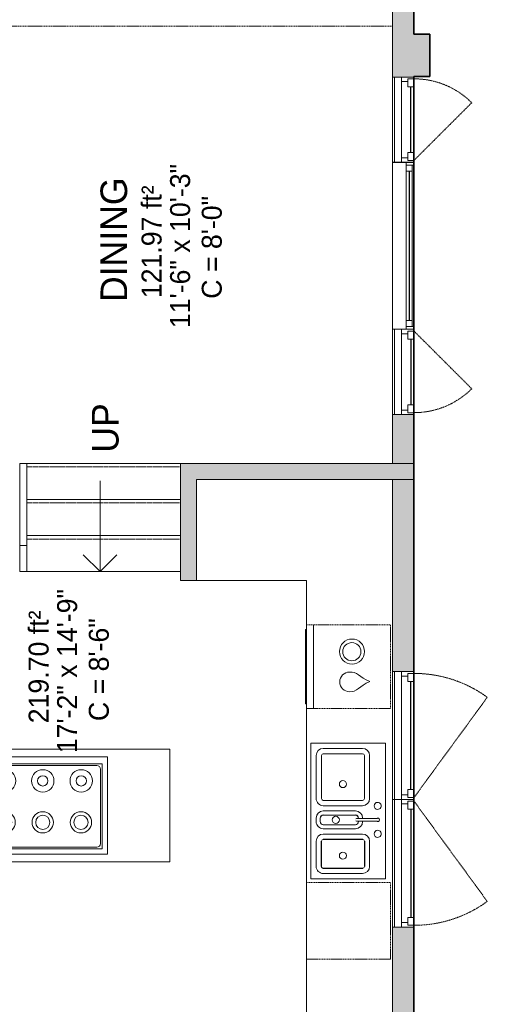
# Model space of a CAD drawing. Header units: inches. Extents: x -256 to 71, y -255 to 639.
# Tile 3 of 4: x -61 to 71, y -9 to 268. Entities that reach past the tile are written whole.
import ezdxf

# ---------------------------------------------------------------- set-up
doc = ezdxf.new("R2010")
doc.units = ezdxf.units.IN
doc.header["$MEASUREMENT"] = 0
doc.linetypes.add('Dash', pattern=[0.23622, 0.11811, -0.11811])
doc.linetypes.add('Overhead', pattern=[0.15625, 0.09375, -0.0625])
for name, color, linetype, lineweight in [('A-AREA', 32, 'Dash', 9), ('A-AREA-IDEN', 2, 'Continuous', 9), ('A-DETL', 90, 'Continuous', 9), ('A-FLOR', 192, 'Continuous', 9), ('A-FLOR-HRAL', 11, 'Continuous', 9), ('A-GLAZ', 151, 'Continuous', 9), ('A-GLAZ-HDLN', 1, 'Dash', 18), ('A-OBJECTS', 90, 'Continuous', 9), ('A-WALL', 90, 'Continuous', 9), ('A-WALL-PATT', 111, 'Continuous', 9), ('G-ANNO-TEXT', 231, 'Continuous', 9), ('P-SANR-FIXT', 6, 'Continuous', 9), ('P-SANR-FIXT-HDLN', 131, 'Dash', 9), ('Q-SPCQ', 2, 'Continuous', 9), ('S-STRS', 90, 'Continuous', 9)]:
    doc.layers.add(name, color=color, linetype=linetype, lineweight=lineweight)
doc.styles.add('Inter', font='txt', dxfattribs={"height": 7.5})
doc.styles.add('Inter_1', font='txt', dxfattribs={"height": 5.625})
doc.styles.add('Inter_B', font='txt', dxfattribs={"height": 7.5})

# ---------------------------------------------------------------- blocks, each defined once
blk = doc.blocks.new('Top Rail Type - Top Rail_Internal_-4211892-Top Floor')
at = {"layer": 'A-FLOR-HRAL'}
for p, q in [((-60.98, 143), (-59.02, 143)), ((-60.98, 119.86), (-60.98, 143)), ((-59.02, 143), (-59.02, 119.86)), ((-59.02, 119.86), (-60.98, 119.86))]:
    blk.add_line(p, q, dxfattribs=at)
blk = doc.blocks.new('Top Rail Type - Top Rail_Internal_-V4-Top Floor')
at = {"layer": 'A-FLOR-HRAL'}
for p, q in [((-59.02, 143), (-60.98, 143)), ((-60.98, 143), (-60.98, 112.5)), ((-59.02, 143), (-59.02, 112.5)), ((-59.02, 112.5), (-60.98, 112.5))]:
    blk.add_line(p, q, dxfattribs=at)
blk = doc.blocks.new('Stovetop 8 - Default 1-2555701-Top Floor')
at = {"layer": 'Q-SPCQ'}
for p, q in [((23.5, 0), (-23.5, 0)), ((-23.5, 0), (-23.5, -27.5)), ((23.5, -27.5), (23.5, 0)), ((-22, -2), (-22, -26)), ((-22, -26), (-22, -2)), ((-22, -2), (22, -2)), ((20.5, -2.5), (-20.5, -2.5)), ((22, -26), (22, -2)), ((22, -2), (22, -26)), ((-21.5, -3.5), (-21.5, -24.5)), ((21.5, -24.5), (21.5, -3.5)), ((-23.5, -27.5), (23.5, -27.5)), ((-22, -26), (22, -26)), ((22, -26), (-22, -26)), ((-20.5, -25.5), (20.5, -25.5))]:
    blk.add_line(p, q, dxfattribs=at)
for centre, radius in [((-16.21, -6.81), 3.15), ((-16.21, -6.81), 1.54), ((-5.5, -6.81), 3.15), ((-5.5, -6.81), 1.46), ((5.25, -6.81), 3.15), ((5.25, -6.81), 1.46), ((16.08, -6.81), 3.15), ((16.08, -6.81), 1.46), ((-16.25, -18.5), 3), ((-16.25, -18.5), 2), ((-5.5, -18.5), 3), ((-5.5, -18.5), 2), ((5.25, -18.5), 3), ((5.25, -18.5), 2), ((16, -18.5), 3), ((16, -18.5), 2)]:
    blk.add_circle(centre, radius, dxfattribs=at)
for centre, radius, start, end in [((-20.5, -3.5), 1, 90, 180), ((20.5, -3.5), 1, 0, 90), ((-16.21, -6.81), 3.15, 360, 180), ((-5.5, -6.81), 3.15, 360, 180), ((5.25, -6.81), 3.15, 360, 180), ((16.08, -6.81), 3.15, 360, 180), ((-16.21, -6.81), 3.15, 180, 360), ((-5.5, -6.81), 3.15, 180, 360), ((5.25, -6.81), 3.15, 180, 360), ((16.08, -6.81), 3.15, 180, 360), ((-16.25, -18.5), 3, 360, 180), ((-5.5, -18.5), 3, 360, 180), ((5.25, -18.5), 3, 360, 180), ((16, -18.5), 3, 360, 180), ((-16.25, -18.5), 3, 180, 360), ((-5.5, -18.5), 3, 180, 360), ((5.25, -18.5), 3, 180, 360), ((16, -18.5), 3, 180, 360), ((-20.5, -24.5), 1, 180, 270), ((20.5, -24.5), 1, 270, 360)]:
    blk.add_arc(centre, radius, start, end, dxfattribs=at)
blk = doc.blocks.new('Kitchen-Dishwasher_Under - Default 1-2537314-Top Floor')
at = {"layer": 'P-SANR-FIXT'}
for p, q in [((-11.81, -25.56), (11.81, -25.56)), ((-10.49, -27.56), (10.51, -27.56)), ((-10.49, -27.81), (-10.49, -27.56)), ((10.51, -27.56), (10.51, -27.81)), ((10.51, -27.81), (-10.49, -27.81))]:
    blk.add_line(p, q, dxfattribs=at)
for centre, radius in [((-4.25, -14.75), 3.54), ((-4.2, -14.8), 2.56)]:
    blk.add_circle(centre, radius, dxfattribs=at)
blk.add_arc((4.3, -15.43), 2.76, 180, 360, dxfattribs=at)
for points in [[(1.54, -15.43), (1.27, -13.46), (3.09, -12.65), (4.2, -9.77)], [(7.06, -15.43), (7.28, -13.43), (5.41, -12.66), (4.2, -9.77)]]:
    blk.add_open_spline(points, degree=3, dxfattribs=at)
at = {"layer": 'P-SANR-FIXT-HDLN'}
for p, q in [((-11.81, -27.56), (-11.81, -3.94)), ((-11.81, -3.94), (11.81, -3.94)), ((-11.81, -3.94), (11.81, -3.94)), ((-11.81, -27.56), (-11.81, -3.94)), ((11.81, -3.94), (11.81, -27.56)), ((11.81, -3.94), (11.81, -27.56)), ((11.81, -27.56), (-11.81, -27.56)), ((11.81, -27.56), (-11.81, -27.56))]:
    blk.add_line(p, q, dxfattribs=at)
blk = doc.blocks.new('Kitchen - Triple Sink - Default 1-4217777-Top Floor')
at = {"layer": 'P-SANR-FIXT'}
for p, q in [((22.78, 10.53), (-15.49, 10.53)), ((-15.49, 10.53), (-15.49, -10.53)), ((22.78, -10.53), (22.78, 10.53)), ((-11.99, 6.03), (0.16, 6.03)), ((5.79, 5.78), (5.79, 4.91)), ((6.54, 4.91), (6.54, 5.78)), ((12.16, 6.03), (19.28, 6.03)), ((-13.99, -7.03), (-13.99, 4.03)), ((-12.49, 4.03), (-12.49, -7.03)), ((-12.49, 4.03), (-12.49, -7.03)), ((0.16, 4.53), (-11.99, 4.53)), ((0.16, 4.53), (-11.99, 4.53)), ((0.66, -7.03), (0.66, 4.03)), ((0.66, -7.03), (0.66, 4.03)), ((2.16, 4.03), (2.16, -7.03)), ((5.66, 4.03), (5.79, 4.03)), ((5.8, 2.91), (5.66, 2.91)), ((6.66, 2.91), (6.52, 2.91)), ((6.54, 4.03), (6.66, 4.03)), ((10.16, -7.03), (10.16, 4.03)), ((11.56, 4.07), (11.56, -7.03)), ((11.66, -7.03), (11.66, 4.03)), ((19.28, 4.63), (12.16, 4.63)), ((12.16, 4.53), (19.28, 4.53)), ((19.78, 4.03), (19.78, -7.03)), ((19.88, -7.03), (19.88, 4.07)), ((21.28, 4.03), (21.28, -7.03)), ((3.66, -7.03), (3.66, 2.03)), ((4.79, 2.03), (4.79, -7.03)), ((4.79, 1.91), (4.79, -6.91)), ((7.54, -7.03), (7.54, 2.03)), ((7.54, -6.91), (7.54, 1.91)), ((8.66, 2.03), (8.66, -7.03)), ((-11.99, -7.53), (0.16, -7.53)), ((-11.99, -7.53), (0.16, -7.53)), ((5.66, -7.91), (6.66, -7.91)), ((5.79, -7.91), (6.54, -7.91)), ((19.28, -7.53), (12.16, -7.53)), ((12.16, -7.63), (19.28, -7.63)), ((-15.49, -10.53), (22.78, -10.53)), ((0.16, -9.03), (-11.99, -9.03)), ((6.66, -9.03), (5.66, -9.03)), ((19.28, -9.03), (12.16, -9.03))]:
    blk.add_line(p, q, dxfattribs=at)
at = {"layer": 'P-SANR-FIXT', "flags": 128}
for points in [[(5.79, 8.28), (5.79, 8.28), (5.79, 8.27), (5.79, 8.26), (5.79, 8.25), (5.79, 8.23), (5.79, 8.21), (5.79, 8.18), (5.79, 8.15), (5.79, 8.12), (5.79, 8.08), (5.79, 8.04), (5.79, 8), (5.79, 7.95), (5.79, 7.9), (5.79, 7.84), (5.79, 7.79), (5.79, 7.73), (5.79, 7.66), (5.79, 7.59), (5.79, 7.52), (5.79, 7.45), (5.79, 7.37), (5.79, 7.3), (5.79, 7.22), (5.79, 7.13), (5.79, 7.05), (5.79, 6.96), (5.79, 6.87), (5.79, 6.78), (5.79, 6.69), (5.79, 6.59), (5.79, 6.5), (5.79, 6.4), (5.79, 6.3), (5.79, 6.21), (5.79, 6.11), (5.79, 6.01), (5.79, 5.91), (5.79, 5.81), (5.79, 5.78)], [(6.54, 5.78), (6.54, 5.88), (6.54, 5.98), (6.54, 6.08), (6.54, 6.18), (6.54, 6.28), (6.54, 6.38), (6.54, 6.47), (6.54, 6.57), (6.54, 6.66), (6.54, 6.76), (6.54, 6.85), (6.54, 6.94), (6.54, 7.02), (6.54, 7.11), (6.54, 7.19), (6.54, 7.27), (6.54, 7.35), (6.54, 7.43), (6.54, 7.5), (6.54, 7.57), (6.54, 7.64), (6.54, 7.71), (6.54, 7.77), (6.54, 7.83), (6.54, 7.89), (6.54, 7.94), (6.54, 7.99), (6.54, 8.03), (6.54, 8.07), (6.54, 8.11), (6.54, 8.15), (6.54, 8.18), (6.54, 8.2), (6.54, 8.23), (6.54, 8.25), (6.54, 8.26), (6.54, 8.27), (6.54, 8.28), (6.54, 8.28), (6.54, 8.28)], [(5.79, 4.91), (5.79, 4.81), (5.79, 4.71), (5.79, 4.61), (5.79, 4.51), (5.79, 4.41), (5.79, 4.31), (5.79, 4.22), (5.79, 4.12), (5.79, 4.03), (5.79, 3.93), (5.79, 3.84), (5.79, 3.75), (5.79, 3.66), (5.79, 3.58), (5.79, 3.49), (5.79, 3.41), (5.79, 3.33), (5.79, 3.26), (5.79, 3.18), (5.79, 3.11), (5.79, 3.04), (5.79, 2.98), (5.79, 2.92), (5.79, 2.86), (5.79, 2.8), (5.79, 2.75), (5.79, 2.7), (5.79, 2.66), (5.79, 2.61), (5.79, 2.58), (5.79, 2.54), (5.79, 2.51), (5.79, 2.48), (5.79, 2.46), (5.79, 2.44), (5.79, 2.43), (5.79, 2.42), (5.79, 2.41), (5.79, 2.41), (5.79, 2.41)], [(6.54, 2.41), (6.54, 2.41), (6.54, 2.41), (6.54, 2.42), (6.54, 2.44), (6.54, 2.46), (6.54, 2.48), (6.54, 2.5), (6.54, 2.53), (6.54, 2.57), (6.54, 2.6), (6.54, 2.64), (6.54, 2.69), (6.54, 2.74), (6.54, 2.79), (6.54, 2.84), (6.54, 2.9), (6.54, 2.96), (6.54, 3.03), (6.54, 3.09), (6.54, 3.16), (6.54, 3.24), (6.54, 3.31), (6.54, 3.39), (6.54, 3.47), (6.54, 3.56), (6.54, 3.64), (6.54, 3.73), (6.54, 3.82), (6.54, 3.91), (6.54, 4), (6.54, 4.09), (6.54, 4.19), (6.54, 4.29), (6.54, 4.38), (6.54, 4.48), (6.54, 4.58), (6.54, 4.68), (6.54, 4.78), (6.54, 4.88), (6.54, 4.91)]]:
    blk.add_lwpolyline(points, dxfattribs=at)
at = {"layer": 'P-SANR-FIXT'}
for centre, radius, start, end in [((2.22, 8.28), 1, 360, 180), ((6.16, 8.28), 0.5, 360, 180), ((10.1, 8.28), 1, 360, 180), ((-11.99, 4.03), 2, 90, 180), ((0.16, 4.03), 2, 0, 90), ((2.22, 8.28), 1, 180, 360), ((6.16, 8.28), 0.5, 180, 221.3753), ((6.16, 8.28), 0.5, 318.6247, 0), ((10.1, 8.28), 1, 180, 360), ((12.16, 4.03), 2, 90, 180), ((19.28, 4.03), 2, 0, 90), ((-11.99, 4.03), 0.5, 90, 180), ((-11.99, 4.03), 0.5, 90, 180), ((0.16, 4.03), 0.5, 360, 90), ((0.16, 4.03), 0.5, 360, 90), ((5.66, 2.03), 2, 90, 180), ((5.79, 1.91), 1, 90, 180), ((5.66, 2.03), 0.875, 90, 180), ((6.54, 1.91), 1, 360, 90), ((6.66, 2.03), 2, 0, 90), ((6.66, 2.03), 0.875, 360, 90), ((12.16, 4.03), 0.5, 90, 180), ((19.28, 4.03), 0.5, 0, 90), ((6.16, 2.41), 0.375, 180.1021, 218.5714), ((6.16, 2.41), 0.375, 321.4286, 359.8979), ((-3.92, -1.5), 1, 0, 180), ((-3.92, -1.5), 1, 180, 0), ((6.16, -3.5), 1, 0, 180), ((16.24, -1.5), 1, 0, 180), ((16.24, -1.5), 1, 180, 0), ((6.16, -3.5), 1, 180, 0), ((-11.99, -7.03), 2, 180, 270), ((-11.99, -7.03), 0.5, 180, 270), ((-11.99, -7.03), 0.5, 180, 270), ((0.16, -7.03), 0.5, 270, 360), ((0.16, -7.03), 0.5, 270, 360), ((0.16, -7.03), 2, 270, 0), ((5.66, -7.03), 2, 180, 270), ((5.79, -6.91), 1, 180, 270), ((5.66, -7.03), 0.875, 180, 270), ((6.54, -6.91), 1, 270, 360), ((6.66, -7.03), 0.875, 270, 360), ((6.66, -7.03), 2, 270, 0), ((12.16, -7.03), 2, 180, 270), ((12.16, -7.03), 0.5, 180, 270), ((19.28, -7.03), 0.5, 270, 0), ((19.28, -7.03), 2, 270, 0)]:
    blk.add_arc(centre, radius, start, end, dxfattribs=at)
blk = doc.blocks.new('Planitar-Casement-Single_Left - Default 1-4400482-Top Floor')
at = {"layer": 'A-GLAZ'}
for p, q in [((-12, 3), (12, 3)), ((9.25, 3), (-9.25, 3)), ((-10.75, -0.5), (10.75, -0.5)), ((9.25, -2.5), (-9.25, -2.5)), ((12, -3), (-12, -3))]:
    blk.add_line(p, q, dxfattribs=at)
at = {"layer": 'A-GLAZ', "lineweight": 18}
for p, q in [((-12, 3), (-12, -3)), ((-9.25, 3), (-12, 3)), ((-11.5, 3), (-11.5, 1.25)), ((-9.25, 3), (-9.25, 1.25)), ((9.25, 3), (12, 3)), ((9.25, 3), (9.25, 1.25)), ((11.5, 3), (11.5, 1.25)), ((12, 3), (12, -3)), ((-11.5, 1.25), (-10.75, 1.25)), ((-9.25, 1.25), (-10.75, 1.25)), ((-10.75, 1.25), (-10.75, -0.5)), ((9.25, 1.25), (10.75, 1.25)), ((10.75, 1.25), (10.75, -0.5)), ((11.5, 1.25), (10.75, 1.25)), ((-10.75, -0.5), (-12, -0.5)), ((-9.25, -2.5), (-12, -2.5)), ((9.25, -2.5), (12, -2.5)), ((12, -0.5), (10.75, -0.5))]:
    blk.add_line(p, q, dxfattribs=at)
at = {"layer": 'A-GLAZ', "lineweight": 25}
blk.add_line((9.25, 2.125), (-9.25, 2.125), dxfattribs=at)
at = {"layer": 'A-GLAZ-HDLN', "color": 7}
blk.add_line((-4.763, 19.263), (11.5, 3), dxfattribs=at)
blk.add_arc((11.5, 3), 23, 135, 180, dxfattribs=at)
blk = doc.blocks.new('Planitar-Casement-Single_Left - Default 1-4400471-Top Floor')
at = {"layer": 'A-GLAZ'}
for p, q in [((12, 3), (-12, 3)), ((-10.75, 0.5), (10.75, 0.5)), ((9.25, 2.5), (-9.25, 2.5)), ((-12, -3), (12, -3)), ((9.25, -3), (-9.25, -3))]:
    blk.add_line(p, q, dxfattribs=at)
at = {"layer": 'A-GLAZ', "lineweight": 18}
for p, q in [((-12, -3), (-12, 3)), ((12, -3), (12, 3)), ((-9.25, 2.5), (-12, 2.5)), ((-10.75, 0.5), (-12, 0.5)), ((-10.75, -1.25), (-10.75, 0.5)), ((9.25, 2.5), (12, 2.5)), ((12, 0.5), (10.75, 0.5)), ((10.75, -1.25), (10.75, 0.5)), ((-11.5, -3), (-11.5, -1.25)), ((-11.5, -1.25), (-10.75, -1.25)), ((-9.25, -1.25), (-10.75, -1.25)), ((-9.25, -3), (-9.25, -1.25)), ((9.25, -1.25), (10.75, -1.25)), ((9.25, -3), (9.25, -1.25)), ((11.5, -1.25), (10.75, -1.25)), ((11.5, -3), (11.5, -1.25)), ((-9.25, -3), (-12, -3)), ((9.25, -3), (12, -3))]:
    blk.add_line(p, q, dxfattribs=at)
at = {"layer": 'A-GLAZ', "lineweight": 25}
blk.add_line((9.25, -2.125), (-9.25, -2.125), dxfattribs=at)
at = {"layer": 'A-GLAZ-HDLN', "color": 7}
blk.add_line((-4.763, -19.263), (11.5, -3), dxfattribs=at)
blk.add_arc((11.5, -3), 23, 180, 225, dxfattribs=at)
blk = doc.blocks.new('Planitar-Fixed - Default 1-4237788-Top Floor')
at = {"layer": 'A-GLAZ', "lineweight": 18}
for p, q in [((-23.5, 3.51), (-22.75, 3.51)), ((-22.75, 3.51), (-23.5, 3.51)), ((-22.75, 3.51), (-22.75, 1.28)), ((-22.75, 1.28), (-22.75, 3.51)), ((-22.75, 3.01), (-21.02, 3.01)), ((-21.02, 3.01), (-22.75, 3.01)), ((-22.75, 3.01), (-22.75, 1.28)), ((-21.02, 3.01), (-21.02, 1.28)), ((-21.02, 1.28), (-21.02, 3.01)), ((21.02, 3.01), (21.02, 1.28)), ((22.75, 3.01), (21.02, 3.01)), ((22.75, 3.01), (21.02, 3.01)), ((21.02, 3.01), (21.02, 1.28)), ((22.75, 3.51), (22.75, 1.28)), ((23.46, 3.51), (22.75, 3.51)), ((23.5, 3.51), (22.75, 3.51)), ((22.75, 3.51), (22.75, 1.28)), ((22.75, 1.28), (22.75, 3.01)), ((-22.75, 1.28), (-21.02, 1.28)), ((21.02, 1.28), (22.75, 1.28)), ((-23.5, -2.49), (-22.24, -2.49)), ((23.5, -2.49), (22.24, -2.49))]:
    blk.add_line(p, q, dxfattribs=at)
at = {"layer": 'A-GLAZ'}
for p, q in [((-22.75, 3.51), (22.75, 3.51)), ((-21.02, 3.01), (21.02, 3.01)), ((23.5, 1.28), (-23.5, 1.28)), ((-23.5, 1.28), (-23.5, -2.49)), ((23.5, -2.49), (23.5, 1.28)), ((-23.5, -2.49), (23.5, -2.49))]:
    blk.add_line(p, q, dxfattribs=at)
at = {"layer": 'A-GLAZ', "lineweight": 25}
blk.add_line((-21.02, 2.15), (21.02, 2.15), dxfattribs=at)
blk = doc.blocks.new('Planitar-Casement-Single_Left - Default 1-4401708-Top Floor')
at = {"layer": 'A-GLAZ'}
for p, q in [((-18, 3), (18, 3)), ((15.25, 3), (-15.25, 3)), ((-16.75, -0.5), (16.75, -0.5)), ((15.25, -2.5), (-15.25, -2.5)), ((18, -3), (-18, -3))]:
    blk.add_line(p, q, dxfattribs=at)
at = {"layer": 'A-GLAZ', "lineweight": 18}
for p, q in [((-18, 3), (-18, -3)), ((-15.25, 3), (-18, 3)), ((-17.5, 3), (-17.5, 1.25)), ((-15.25, 3), (-15.25, 1.25)), ((15.25, 3), (18, 3)), ((15.25, 3), (15.25, 1.25)), ((17.5, 3), (17.5, 1.25)), ((18, 3), (18, -3)), ((-17.5, 1.25), (-16.75, 1.25)), ((-15.25, 1.25), (-16.75, 1.25)), ((-16.75, 1.25), (-16.75, -0.5)), ((15.25, 1.25), (16.75, 1.25)), ((16.75, 1.25), (16.75, -0.5)), ((17.5, 1.25), (16.75, 1.25)), ((-16.75, -0.5), (-18, -0.5)), ((-15.25, -2.5), (-18, -2.5)), ((15.25, -2.5), (18, -2.5)), ((18, -0.5), (16.75, -0.5))]:
    blk.add_line(p, q, dxfattribs=at)
at = {"layer": 'A-GLAZ', "lineweight": 25}
blk.add_line((15.25, 2.125), (-15.25, 2.125), dxfattribs=at)
at = {"layer": 'A-GLAZ-HDLN', "color": 7}
blk.add_line((-10.763, 23.644), (17.5, 3), dxfattribs=at)
blk.add_arc((17.5, 3), 35, 143.85504, 180, dxfattribs=at)
blk = doc.blocks.new('Planitar-Casement-Single_Left - Default 1-4401704-Top Floor')
at = {"layer": 'A-GLAZ'}
for p, q in [((18, 3), (-18, 3)), ((-16.75, 0.5), (16.75, 0.5)), ((15.25, 2.5), (-15.25, 2.5)), ((-18, -3), (18, -3)), ((15.25, -3), (-15.25, -3))]:
    blk.add_line(p, q, dxfattribs=at)
at = {"layer": 'A-GLAZ', "lineweight": 18}
for p, q in [((-18, -3), (-18, 3)), ((18, -3), (18, 3)), ((-15.25, 2.5), (-18, 2.5)), ((-16.75, 0.5), (-18, 0.5)), ((-16.75, -1.25), (-16.75, 0.5)), ((15.25, 2.5), (18, 2.5)), ((18, 0.5), (16.75, 0.5)), ((16.75, -1.25), (16.75, 0.5)), ((-17.5, -3), (-17.5, -1.25)), ((-17.5, -1.25), (-16.75, -1.25)), ((-15.25, -1.25), (-16.75, -1.25)), ((-15.25, -3), (-15.25, -1.25)), ((15.25, -1.25), (16.75, -1.25)), ((15.25, -3), (15.25, -1.25)), ((17.5, -1.25), (16.75, -1.25)), ((17.5, -3), (17.5, -1.25)), ((-15.25, -3), (-18, -3)), ((15.25, -3), (18, -3))]:
    blk.add_line(p, q, dxfattribs=at)
at = {"layer": 'A-GLAZ', "lineweight": 25}
blk.add_line((15.25, -2.125), (-15.25, -2.125), dxfattribs=at)
at = {"layer": 'A-GLAZ-HDLN', "color": 7}
blk.add_line((-10.763, -23.644), (17.5, -3), dxfattribs=at)
blk.add_arc((17.5, -3), 35, 180, 216.14496, dxfattribs=at)
blk = doc.blocks.new('Other_Under - Default 1-2545298-Top Floor')
at = {"layer": 'Q-SPCQ', "linetype": 'Dash'}
for p, q in [((-11.81, -25.56), (-11.81, -3.94)), ((-11.81, -3.94), (11.81, -3.94)), ((11.81, -3.94), (11.81, -25.56)), ((11.81, -25.56), (-11.81, -25.56))]:
    blk.add_line(p, q, dxfattribs=at)

msp = doc.modelspace()

# ---------------------------------------------------------------- hatches: boundary and pattern name
at = {"layer": 'A-WALL'}
for points in [[(-15.75, 138.5), (50, 138.5), (50, 143), (-15.75, 143)], [(-15.75, 110), (-11.25, 110), (-11.25, 138.5), (-15.75, 138.5)]]:
    msp.add_hatch(color=9, dxfattribs=at).paths.add_polyline_path(points, flags=0)
at = {"layer": 'A-WALL-PATT'}
h = msp.add_hatch(color=9, dxfattribs=at)
h.paths.add_polyline_path([(50, 266), (50, 438.69), (44, 438.69), (44, 266)], flags=0)
h.paths.add_polyline_path([(47.77, 512.69), (50, 512.69), (50, 518.5), (44, 518.5), (44, 512.69)], flags=0)
h = msp.add_hatch(color=9, dxfattribs=at)
h.paths.add_polyline_path([(50, 143), (50, 156.79), (44, 156.79), (44, 143)], flags=0)
h.paths.add_polyline_path([(50, 180.79), (50, 180.83), (47.77, 180.79)], flags=0)
h.paths.add_polyline_path([(50, 227.83), (50, 227.88), (47.77, 227.83)], flags=0)
h.paths.add_polyline_path([(50, 251.88), (50, 266), (44, 266), (44, 251.88)], flags=0)
msp.add_hatch(color=9, dxfattribs=at).paths.add_polyline_path([(50, 252), (54.5, 252), (54.5, 264), (50, 264)], flags=0)
h = msp.add_hatch(color=9, dxfattribs=at)
h.paths.add_polyline_path([(44, -212), (50, -212), (50, 12.32), (44, 12.32), (44, -206)], flags=0)
h.paths.add_polyline_path([(48.16, 84.32), (50, 84.32), (50, 138.5), (44, 138.5), (44, 84.32)], flags=0)

# ---------------------------------------------------------------- linework, layer by layer
at = {"layer": 'A-AREA'}
msp.add_line((44, 266.25), (-77.75, 266.25), dxfattribs=at)
at = {"layer": 'A-DETL', "lineweight": 35}
for p, q in [((50, 524.5), (50, 264)), ((50, 264), (54.5, 264)), ((54.5, 264), (54.5, 252)), ((54.5, 252), (50, 252)), ((50, 252), (50, -212))]:
    msp.add_line(p, q, dxfattribs=at)
at = {"layer": 'A-DETL'}
for q in [(-38.38, 138.12), (-43.09, 117.21), (-33.66, 117.21)]:
    msp.add_line((-38.38, 112.5), q, dxfattribs=at)
at = {"layer": 'A-FLOR'}
msp.add_line((-15.75, 112.5), (-59.02, 112.5), dxfattribs=at)
at = {"layer": 'A-OBJECTS'}
for p, q in [((-11.25, 138.5), (-11.25, 110)), ((44, 138.5), (-11.25, 138.5)), ((44, -38.5), (44, 138.5)), ((-11.25, 110), (19.75, 110)), ((19.75, 110), (19.75, -14.25)), ((-96.75, 62.5), (-18.75, 62.5)), ((-18.75, 62.5), (-18.75, 30.75)), ((-18.75, 30.75), (-96.75, 30.75))]:
    msp.add_line(p, q, dxfattribs=at)
at = {"layer": 'A-WALL'}
for p, q in [((44, 438.69), (44, 251.88)), ((50, 264), (50, 438.69)), ((54.5, 264), (50, 264)), ((54.5, 252), (54.5, 264)), ((50, 251.88), (50, 252)), ((50, 252), (54.5, 252)), ((44, 227.88), (44, 227.83)), ((47.77, 227.83), (50, 227.83)), ((50, 227.83), (50, 227.88)), ((44, 180.83), (44, 180.79)), ((50, 180.83), (47.77, 180.83)), ((50, 180.79), (50, 180.83)), ((44, 156.79), (44, 143)), ((50, 84.32), (50, 156.79)), ((-15.75, 143), (-15.75, 110)), ((-15.75, 143), (50, 143)), ((-11.25, 138.5), (50, 138.5)), ((-11.25, 110), (-11.25, 138.5)), ((44, 138.5), (44, 84.32)), ((-15.75, 110), (-11.25, 110)), ((44, 12.32), (44, -38.5)), ((50, -212), (50, 12.32))]:
    msp.add_line(p, q, dxfattribs=at)
at = {"layer": 'S-STRS'}
for p, q in [((-15.75, 143), (-59.02, 143)), ((-15.75, 132.83), (-59.02, 132.83)), ((-15.75, 122.67), (-59.02, 122.67)), ((-15.75, 112.5), (-59.02, 112.5))]:
    msp.add_line(p, q, dxfattribs=at)
at = {"layer": 'S-STRS', "linetype": 'Overhead'}
for p, q in [((-15.75, 142.02), (-59.02, 142.02)), ((-15.75, 131.85), (-59.02, 131.85)), ((-15.75, 121.68), (-59.02, 121.68))]:
    msp.add_line(p, q, dxfattribs=at)

# ---------------------------------------------------------------- block references
at = {"layer": 'A-FLOR-HRAL'}
for name in ['Top Rail Type - Top Rail_Internal_-4211892-Top Floor', 'Top Rail Type - Top Rail_Internal_-V4-Top Floor']:
    msp.add_blockref(name, (0, 0), dxfattribs=at)
at = {"layer": 'A-GLAZ'}
for name, p, rotation in [('Planitar-Casement-Single_Left - Default 1-4400482-Top Floor', (47, 239.88), 269.9999999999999), ('Planitar-Fixed - Default 1-4237788-Top Floor', (46.49, 204.33), 269.9999999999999), ('Planitar-Casement-Single_Left - Default 1-4400471-Top Floor', (47, 168.79), 89.99999999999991), ('Planitar-Casement-Single_Left - Default 1-4401708-Top Floor', (47, 66.32), 269.9999999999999), ('Planitar-Casement-Single_Left - Default 1-4401704-Top Floor', (47, 30.32), 89.99999999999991)]:
    msp.add_blockref(name, p, dxfattribs=dict(at, rotation=rotation))
at = {"layer": 'P-SANR-FIXT', "rotation": 269.9999999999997}
for name, p in [('Kitchen-Dishwasher_Under - Default 1-2537314-Top Floor', (47.31, 85.72)), ('Kitchen - Triple Sink - Default 1-4217777-Top Floor', (31.5, 48.7))]:
    msp.add_blockref(name, p, dxfattribs=at)
at = {"layer": 'Q-SPCQ'}
for name, p in [('Stovetop 8 - Default 1-2555701-Top Floor', (-59.75, 60.34)), ('Other_Under - Default 1-2545298-Top Floor', (31.56, 28.82))]:
    msp.add_blockref(name, p, dxfattribs=at)

# ---------------------------------------------------------------- texts
at = {"layer": 'A-AREA-IDEN', "attachment_point": 1, "rotation": 90}
for s, insert, char_height, width, style in [('11\'-6" x 10\'-3"', (-18.66, 181.12), 5.625, 60.6, 'Inter_1'), ('DINING', (-38.25, 188.47), 7.5, 42.7987, 'Inter_B'), ('121.97 ft²', (-26.68, 189.56), 5.625, 40.1475, 'Inter_1'), ('C = 8\'-0"', (-9.74, 189.39), 5.625, 40.5262, 'Inter_1'), ('17\'-2" x 14\'-9"', (-50.46, 61.33), 5.625, 62.4937, 'Inter_1'), ('219.70 ft²', (-58.48, 69.76), 5.625, 42.0412, 'Inter_1'), ('C = 8\'-6"', (-41.54, 70.38), 5.625, 40.5262, 'Inter_1')]:
    msp.add_mtext(s, dxfattribs=dict(at, insert=insert, char_height=char_height, width=width, style=style))
at = {"layer": 'G-ANNO-TEXT', "color": 7, "insert": (-40.66, 146.02), "char_height": 7.5, "width": 16.665, "attachment_point": 1, "rotation": 90, "style": 'Inter'}
msp.add_mtext('UP', dxfattribs=at)

doc.saveas('drawing.dxf')
